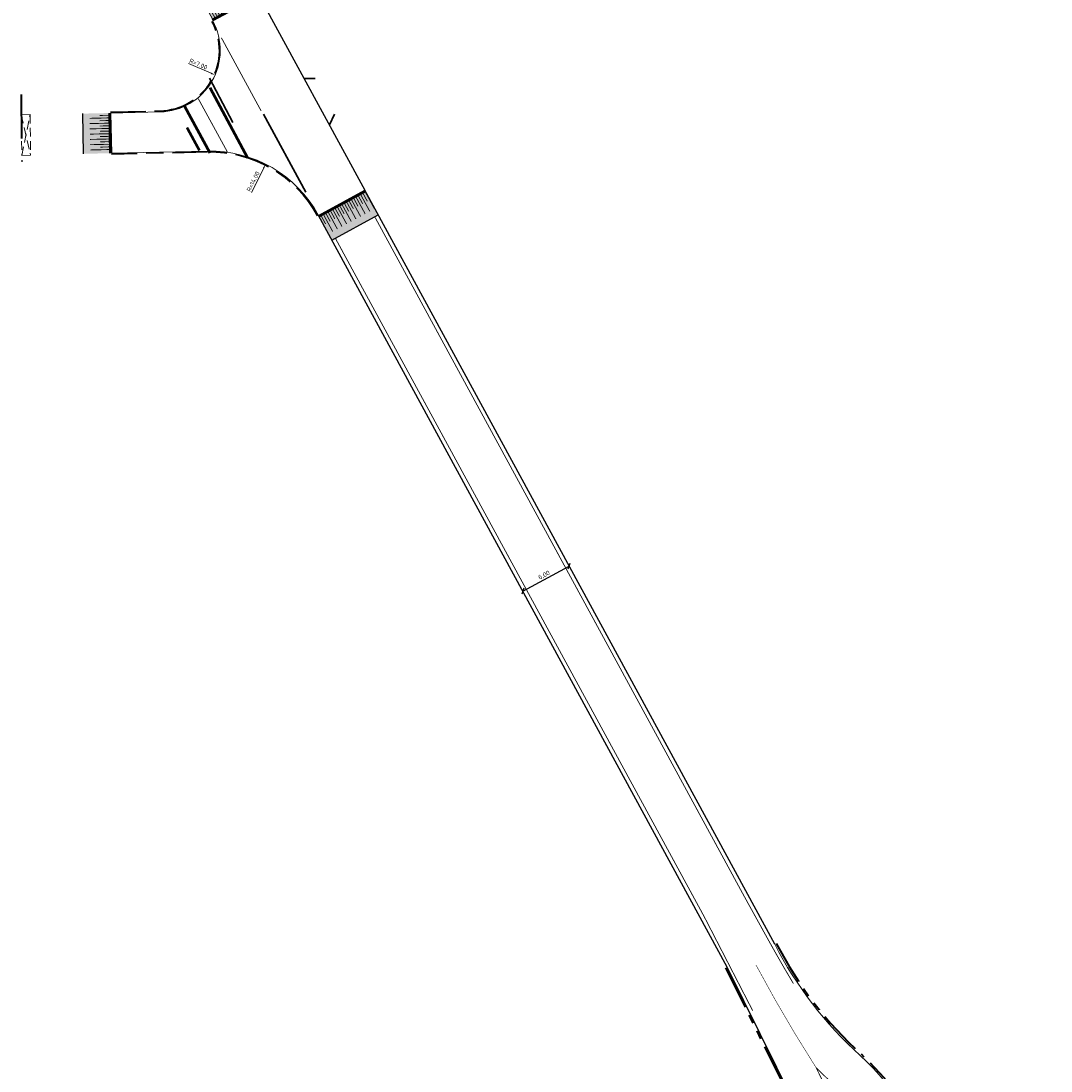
# Model space of a CAD drawing. Header units: metres. Extents: x -5 to 205656, y -9 to 393038.
# Tile 22 of 29: x 203110 to 203227, y 392207 to 392327. Entities that reach past the tile are written whole.
import ezdxf

# ---------------------------------------------------------------- set-up
doc = ezdxf.new("R2010")
doc.units = ezdxf.units.M
for name, pattern in [('DASHDOT', [1, 0.5, -0.25, 0, -0.25]), ('DASHED', [0.75, 0.5, -0.25]), ('VH-OPSLUITBAND_100X200', [16, 8, -2, 4, -2]), ('VH-TROTTOIRBAND_180-200', [20, 10, -2, 2, -2, 2, -2]), ('VW-1-1_STREEP', [2, 1, -1]), ('ZZ-AFBREEK-SO', [7, 4, -1, 1, -1])]:
    doc.linetypes.add(name, pattern=pattern)
for name, color, linetype, lineweight in [('Freesvakken_nle', 7, 'DASHED', 20), ('N-WE-VH-KANTOPSLUITING_OPSLUITBAND_100X200-G', 7, 'VH-OPSLUITBAND_100X200', 30), ('N-WE-VH-KANTOPSLUITING_TROTTOIRBAND_180 200-G', 6, 'VH-TROTTOIRBAND_180-200', 40), ('N-WE-VH-KANTOPSLUITING_VOORKANTBAND-G', 7, 'Continuous', 15), ('N-WE-VW-MARKERING_DWARS_DRIEHOEK_5050-G', 255, 'VW-HAAIETAND50-L-N', 35), ('N-WE-VW-MARKERING_DWARS_OVERSTEEK_BLOKSTREEP50-G', 255, 'VW-BLOK50-N', 50), ('N-WE-VW-MARKERING_DWARS_STOPSTREEP_030-GN', 255, 'Continuous', 18), ('N-WE-VW-MARKERING_LANGS_STREEP_11-G', 255, 'VW-1-1_STREEP', 13), ('X-XX-AL-AANKLEDING-M', 7, 'Continuous', 18), ('X-XX-AL-AANPIJLING-M', 7, 'Continuous', 18), ('X-XX-AL-AFBREEKLIJN-G', 7, 'ZZ-AFBREEK-SO', 40)]:
    doc.layers.add(name, color=color, linetype=linetype, lineweight=lineweight)
for name, color, linetype in [('N-WE-VH-KANTVERHARDING-G', 7, 'Continuous'), ('N-WE-VH-PLATEAU-G', 7, 'Continuous'), ('N-WE-VW-MARKERING_LANGS_STREEP-G', 255, 'Continuous')]:
    doc.layers.add(name, color=color, linetype=linetype)
doc.styles.add('NLCS-ISO-M200-T25', font='NLCS-ISO.ttf', dxfattribs={"height": 0.5})
doc.styles.get("Standard").update_dxf_attribs({"font": 'arial.ttf'})
doc.linetypes.add('VW-BLOK50-N', pattern='A,0,-0.5,[148,NLCS.SHX,S=1,R=0,X=-0.5,Y=0],-0.5', length=1)
doc.linetypes.add('VW-HAAIETAND50-L-N', pattern='A,0,-0.5,[150,NLCS.SHX,S=1,R=0,X=-0.625,Y=-0.25],-0.5', length=1)
doc.dimstyles.new('NLCS-M200-T25-PIJL_L3_H2', dxfattribs={"dimscale": 0.2, "dimtxt": 2.5, "dimasz": 2.5, "dimexe": 2, "dimexo": 2, "dimgap": 0.7, "dimtad": 1, "dimdec": 3, "dimzin": 0, "dimdsep": 46, "dimtxsty": 'NLCS-ISO-M200-T25', "dimcen": 0, "dimdle": 2, "dimclrd": 256, "dimclre": 256, "dimclrt": 256, "dimazin": 0, "dimtfac": 1, "dimtdec": 3, "dimtofl": 0, "dimtmove": 0, "dimatfit": 3, "dimfxl": 2, "dimfxlon": 1, "dimtfillclr": 256, "dimtolj": 1, "dimtzin": 0, "dimlwd": -1, "dimlwe": -1, "dimarcsym": 0})
doc.dimstyles.new('NLCS_1-200', dxfattribs={"dimscale": 0.2, "dimtxt": 2.5, "dimasz": 2.5, "dimexe": 1.25, "dimexo": 0.625, "dimtad": 1, "dimzin": 1, "dimtxsty": 'Standard', "dimblk": 'OBLIQUE', "dimcen": 0, "dimse1": 1, "dimse2": 1, "dimadec": 0, "dimazin": 0, "dimtfac": 1, "dimtmove": 0, "dimatfit": 3, "dimfxl": 1, "dimarcsym": 0})

# ---------------------------------------------------------------- blocks, each defined once
blk = doc.blocks.new('*U256')
at = {"layer": 'N-WE-VH-PLATEAU-G', "transparency": 33554687}
h = blk.add_hatch(color=251, dxfattribs=at)
h.dxf.hatch_style = 1
h.paths.add_polyline_path([(4.57, -2.2), (4.57, 0.8), (0, 0.8), (0, -2.2)])
at = {"layer": 'N-WE-VH-PLATEAU-G', "color": 7, "true_color": 0xffffff}
for points, const_width in [([(0, 0.9), (4.57, 0.9)], 0.2), ([(0.25, -0.25), (0.25, 0.8)], 0.1), ([(0.55, -1.4), (0.55, 0.8)], 0.1), ([(0.85, -0.25), (0.85, 0.8)], 0.1), ([(1.15, -1.4), (1.15, 0.8)], 0.1), ([(1.45, -0.25), (1.45, 0.8)], 0.1), ([(1.75, -1.4), (1.75, 0.8)], 0.1), ([(2.05, -0.25), (2.05, 0.8)], 0.1), ([(2.35, -1.4), (2.35, 0.8)], 0.1), ([(2.65, -0.25), (2.65, 0.8)], 0.1), ([(2.95, -1.4), (2.95, 0.8)], 0.1), ([(3.25, -0.25), (3.25, 0.8)], 0.1), ([(3.55, -1.4), (3.55, 0.8)], 0.1), ([(3.85, -0.25), (3.85, 0.8)], 0.1), ([(4.15, -1.4), (4.15, 0.8)], 0.1)]:
    blk.add_lwpolyline(points, dxfattribs=dict(at, const_width=const_width))
at = {"layer": 'N-WE-VH-PLATEAU-G'}
for points in [[(0, 1), (4.57, 1)], [(0, -2.2), (4.57, -2.2)]]:
    blk.add_lwpolyline(points, dxfattribs=at)
at = {"layer": 'N-WE-VH-PLATEAU-G', "color": 7, "true_color": 0xffffff}
blk.add_lwpolyline([(0, 0.8), (4.57, 0.8)], dxfattribs=at)
blk = doc.blocks.new('*U261')
at = {"layer": 'N-WE-VH-PLATEAU-G', "transparency": 33554687}
h = blk.add_hatch(color=251, dxfattribs=at)
h.dxf.hatch_style = 1
h.paths.add_polyline_path([(6, -2.2), (6, 0.8), (0, 0.8), (0, -2.2)])
at = {"layer": 'N-WE-VH-PLATEAU-G', "color": 7, "true_color": 0xffffff}
for points, const_width in [([(0, 0.9), (6, 0.9)], 0.2), ([(0.21, -0.25), (0.21, 0.8)], 0.1), ([(0.51, -1.4), (0.51, 0.8)], 0.1), ([(0.81, -0.25), (0.81, 0.8)], 0.1), ([(1.11, -1.4), (1.11, 0.8)], 0.1), ([(1.41, -0.25), (1.41, 0.8)], 0.1), ([(1.71, -1.4), (1.71, 0.8)], 0.1), ([(2.01, -0.25), (2.01, 0.8)], 0.1), ([(2.31, -1.4), (2.31, 0.8)], 0.1), ([(2.61, -0.25), (2.61, 0.8)], 0.1), ([(2.91, -1.4), (2.91, 0.8)], 0.1), ([(3.21, -0.25), (3.21, 0.8)], 0.1), ([(3.51, -1.4), (3.51, 0.8)], 0.1), ([(3.81, -0.25), (3.81, 0.8)], 0.1), ([(4.11, -1.4), (4.11, 0.8)], 0.1), ([(4.41, -0.25), (4.41, 0.8)], 0.1), ([(4.71, -1.4), (4.71, 0.8)], 0.1), ([(5.01, -0.25), (5.01, 0.8)], 0.1), ([(5.31, -1.4), (5.31, 0.8)], 0.1), ([(5.61, -0.25), (5.61, 0.8)], 0.1), ([(5.91, -1.4), (5.91, 0.8)], 0.1)]:
    blk.add_lwpolyline(points, dxfattribs=dict(at, const_width=const_width))
at = {"layer": 'N-WE-VH-PLATEAU-G'}
for points in [[(0, 1), (6, 1)], [(0, -2.2), (6, -2.2)]]:
    blk.add_lwpolyline(points, dxfattribs=at)
at = {"layer": 'N-WE-VH-PLATEAU-G', "color": 7, "true_color": 0xffffff}
blk.add_lwpolyline([(0, 0.8), (6, 0.8)], dxfattribs=at)
blk = doc.blocks.new('*U257')
at = {"layer": 'N-WE-VH-PLATEAU-G', "transparency": 33554687}
h = blk.add_hatch(color=251, dxfattribs=at)
h.dxf.hatch_style = 1
h.paths.add_polyline_path([(6, -2.2), (6, 0.8), (0, 0.8), (0, -2.2)])
at = {"layer": 'N-WE-VH-PLATEAU-G', "color": 7, "true_color": 0xffffff}
for points, const_width in [([(0, 0.9), (6, 0.9)], 0.2), ([(0.25, -0.25), (0.25, 0.8)], 0.1), ([(0.55, -1.4), (0.55, 0.8)], 0.1), ([(0.85, -0.25), (0.85, 0.8)], 0.1), ([(1.15, -1.4), (1.15, 0.8)], 0.1), ([(1.45, -0.25), (1.45, 0.8)], 0.1), ([(1.75, -1.4), (1.75, 0.8)], 0.1), ([(2.05, -0.25), (2.05, 0.8)], 0.1), ([(2.35, -1.4), (2.35, 0.8)], 0.1), ([(2.65, -0.25), (2.65, 0.8)], 0.1), ([(2.95, -1.4), (2.95, 0.8)], 0.1), ([(3.25, -0.25), (3.25, 0.8)], 0.1), ([(3.55, -1.4), (3.55, 0.8)], 0.1), ([(3.85, -0.25), (3.85, 0.8)], 0.1), ([(4.15, -1.4), (4.15, 0.8)], 0.1), ([(4.45, -0.25), (4.45, 0.8)], 0.1), ([(4.75, -1.4), (4.75, 0.8)], 0.1), ([(5.05, -0.25), (5.05, 0.8)], 0.1), ([(5.35, -1.4), (5.35, 0.8)], 0.1), ([(5.65, -0.25), (5.65, 0.8)], 0.1), ([(5.95, -1.4), (5.95, 0.8)], 0.1)]:
    blk.add_lwpolyline(points, dxfattribs=dict(at, const_width=const_width))
at = {"layer": 'N-WE-VH-PLATEAU-G'}
for points in [[(0, 1), (6, 1)], [(0, -2.2), (6, -2.2)]]:
    blk.add_lwpolyline(points, dxfattribs=at)
at = {"layer": 'N-WE-VH-PLATEAU-G', "color": 7, "true_color": 0xffffff}
blk.add_lwpolyline([(0, 0.8), (6, 0.8)], dxfattribs=at)
blk = doc.blocks.new('*D99')
at = {"layer": 'X-XX-AL-AANPIJLING-M', "transparency": 16777216}
blk.add_line((203128.82, 392321.69), (203131.39, 392320.57), dxfattribs=at)
blk.add_solid([(203131.42, 392320.65), (203131.35, 392320.49), (203131.85, 392320.37)], dxfattribs=at)
at = {"layer": 'X-XX-AL-AANPIJLING-M', "transparency": 16777216, "insert": (203129.95, 392321.62), "char_height": 0.5, "attachment_point": 5, "rotation": 336.397, "style": 'NLCS-ISO-M200-T25'}
blk.add_mtext('\\A1;R=7.00', dxfattribs=at)
blk = doc.blocks.new('*D100')
at = {"layer": 'X-XX-AL-AANPIJLING-M', "transparency": 16777216}
blk.add_line((203135.97, 392307.01), (203137.37, 392309.78), dxfattribs=at)
blk.add_solid([(203137.29, 392309.82), (203137.44, 392309.75), (203137.59, 392310.23)], dxfattribs=at)
at = {"layer": 'X-XX-AL-AANPIJLING-M', "transparency": 16777216, "insert": (203136.17, 392308.27), "char_height": 0.5, "attachment_point": 5, "rotation": 63.257, "style": 'NLCS-ISO-M200-T25'}
blk.add_mtext('\\A1;R=14.00', dxfattribs=at)
blk = doc.blocks.new('_Oblique')
at = {"color": 0, "linetype": 'ByBlock', "lineweight": -2}
blk.add_line((-0.5, -0.5), (0.5, 0.5), dxfattribs=at)
blk = doc.blocks.new('*D136')
at = {"layer": 'X-XX-AL-AANKLEDING-M', "color": 0, "lineweight": -2, "transparency": 16777216}
blk.add_line((203166.83, 392261.67), (203172.1, 392264.54), dxfattribs=at)
at = {"layer": 'X-XX-AL-AANKLEDING-M', "color": 0, "lineweight": -2, "transparency": 16777216, "xscale": 0.5, "yscale": 0.5, "zscale": 0.5}
for p, rotation in [((203172.1, 392264.54), 28.52610155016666), ((203166.83, 392261.67), 208.5261015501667)]:
    blk.add_blockref('_Oblique', p, dxfattribs=dict(at, rotation=rotation))
at = {"layer": 'X-XX-AL-AANKLEDING-M', "color": 0, "transparency": 16777216, "insert": (203169.26, 392263.48), "char_height": 0.5, "attachment_point": 5, "rotation": 28.5261}
blk.add_mtext('6,00', dxfattribs=at)

msp = doc.modelspace()

# ---------------------------------------------------------------- linework, layer by layer
at = {"layer": 'Freesvakken_nle', "color": 7, "ltscale": 2}
for points in [[(203109.87, 392311.231), (203110.811, 392315.865), (203109.811, 392315.853), (203110.87, 392311.244), (203109.87, 392311.231)], [(203109.811, 392315.853), (203109.87, 392311.231)], [(203110.811, 392315.865), (203110.87, 392311.244)]]:
    msp.add_lwpolyline(points, dxfattribs=at)
at = {"layer": 'N-WE-VH-KANTOPSLUITING_OPSLUITBAND_100X200-G', "ltscale": 0.5}
for points in [[(203119.958, 392316.151), (203125.582, 392316.274, 0.5615962), (203131.493, 392326.467, 0.5615962)], [(203143.507, 392304.365, 0.2807409), (203130.991, 392311.623), (203120.062, 392311.384)]]:
    msp.add_lwpolyline(points, format="xyb", dxfattribs=at)
at = {"layer": 'N-WE-VH-KANTOPSLUITING_OPSLUITBAND_100X200-G', "color": 7, "ltscale": 0.5}
for points in [[(203141.964, 392319.976), (203143.229, 392319.978)], [(203144.836, 392314.692), (203145.41, 392315.913)]]:
    msp.add_lwpolyline(points, dxfattribs=at)
at = {"layer": 'N-WE-VH-KANTOPSLUITING_TROTTOIRBAND_180 200-G', "ltscale": 0.5}
for points in [[(203195.652, 392221.621, 0.0910662), (203205.325, 392209.014, -0.1308767), (203214.03, 392195.278, 0.2916979), (203214.277, 392195.071), (203215.988, 392194.845, -0.270785), (203220.932, 392191.01)], [(203189.879, 392218.842), (203197.423, 392203.59, -0.0252366), (203202.284, 392191.399, -0.4182493), (203202.094, 392191.017), (203201.388, 392190.787, -0.118723), (203201.248, 392190.776, -0.2653385), (203196.762, 392194.375)]]:
    msp.add_lwpolyline(points, format="xyb", dxfattribs=at)
at = {"layer": 'N-WE-VH-KANTOPSLUITING_VOORKANTBAND-G'}
for points in [[(203119.96, 392316.051), (203125.584, 392316.174, 0.5615962), (203131.581, 392326.515)], [(203143.595, 392304.412, 0.2807409), (203130.988, 392311.723), (203120.06, 392311.484)], [(203195.474, 392221.53, 0.0910599), (203205.19, 392208.866, -0.1308679), (203213.84, 392195.218, 0.2916979), (203214.251, 392194.872), (203215.962, 392194.647, -0.270785), (203220.746, 392190.936, -0.0380048), (203226.88, 392171.53)]]:
    msp.add_lwpolyline(points, format="xyb", dxfattribs=at)
at = {"layer": 'N-WE-VH-KANTVERHARDING-G'}
msp.add_lwpolyline([(203136.853, 392329.38), (203148.866, 392307.278)], dxfattribs=at)
at = {"layer": 'N-WE-VH-KANTVERHARDING-G', "ltscale": 0.2, "flags": 128}
for points in [[(203195.474, 392221.53), (203148.866, 392307.278)], [(203190.058, 392218.931), (203143.595, 392304.412)]]:
    msp.add_lwpolyline(points, dxfattribs=at)
msp.add_lwpolyline([(203201.216, 392190.578, 0.118723), (203201.45, 392190.596), (203202.156, 392190.827, 0.4182493), (203202.474, 392191.463, 0.0252422), (203197.604, 392203.676), (203190.058, 392218.931)], format="xyb", dxfattribs=at)
at = {"layer": 'N-WE-VW-MARKERING_DWARS_DRIEHOEK_5050-G', "ltscale": 5}
for points in [[(203133.856, 392314.989), (203131.225, 392319.997)], [(203137.344, 392315.912), (203142.165, 392307.043)]]:
    msp.add_lwpolyline(points, dxfattribs=at)
at = {"layer": 'N-WE-VW-MARKERING_DWARS_OVERSTEEK_BLOKSTREEP50-G', "ltscale": 5}
for points in [[(203131.234, 392318.934), (203135.529, 392310.953)], [(203128.354, 392316.826), (203131.249, 392311.522)]]:
    msp.add_lwpolyline(points, dxfattribs=at)
at = {"layer": 'N-WE-VW-MARKERING_DWARS_STOPSTREEP_030-GN', "ltscale": 0.5, "const_width": 0.3}
msp.add_lwpolyline([(203128.65, 392314.398), (203130.068, 392311.795)], dxfattribs=at)
at = {"layer": 'N-WE-VW-MARKERING_LANGS_STREEP-G', "ltscale": 5, "const_width": 0.0577, "flags": 128}
msp.add_lwpolyline([(203193.345, 392219.166), (203193.345, 392219.166, 0.0201664), (203200.172, 392207.501)], format="xyb", dxfattribs=at)
at = {"layer": 'N-WE-VW-MARKERING_LANGS_STREEP-G'}
msp.add_lwpolyline([(203202.109, 392203.403, 0.1, 0.1, 0), (203203.476, 392204.295, 0.1, 0.1, 0.0169039), (203202.182, 392205.576, 0.1, 0.1, -0.0143088), (203200.172, 392207.501, 0.1, 0.1, 0), (203201.213, 392205.396, 0.1, 0.1, -0.004068)], format="xyseb", close=True, dxfattribs=at)
at = {"layer": 'N-WE-VW-MARKERING_LANGS_STREEP_11-G', "ltscale": 5, "const_width": 0.1, "flags": 128}
for points in [[(203137.08, 392316.293), (203132.559, 392324.611)], [(203129.934, 392317.688), (203133.264, 392311.587)], [(203192.964, 392213.977), (203187.464, 392224.645), (203145.518, 392301.816)]]:
    msp.add_lwpolyline(points, dxfattribs=at)
msp.add_lwpolyline([(203197.599, 392217.048, -0.0083253), (203194.733, 392222.037), (203191.945, 392227.081), (203149.999, 392304.251)], format="xyb", dxfattribs=at)
at = {"layer": 'X-XX-AL-AFBREEKLIJN-G', "linetype": 'DASHDOT', "ltscale": 10}
msp.add_lwpolyline([(203109.781, 392318.151), (203109.889, 392309.747)], dxfattribs=at)

# ---------------------------------------------------------------- block references
at = {"layer": 'N-WE-VH-PLATEAU-G'}
for name, p, rotation in [('*U261', (203136.375, 392330.259), 208.5261015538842), ('*U256', (203118.96, 392316.029), 271.2525044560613), ('*U257', (203144.072, 392303.534), 28.5261015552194)]:
    msp.add_blockref(name, p, dxfattribs=dict(at, rotation=rotation))

# ---------------------------------------------------------------- dimensions: what is measured, and where the dimension line sits
at = {"layer": 'X-XX-AL-AANKLEDING-M'}
dim = msp.add_aligned_dim(p1=(203166.826, 392261.671), p2=(203172.098, 392264.537), distance=0, dimstyle='NLCS_1-200', dxfattribs=at)
dim.commit()
dim.dimension.update_dxf_attribs({"geometry": '*D136', "text_midpoint": (203169.259, 392263.478)})
at = {"layer": 'X-XX-AL-AANPIJLING-M'}
for center, mpoint, picture, middle in [((203125.431, 392323.172), (203131.845, 392320.369), '*D99', (203129.793, 392321.266)), ((203131.294, 392297.727), (203137.594, 392310.229), '*D100', (203136.519, 392308.095))]:
    dim = msp.add_radius_dim(center=center, mpoint=mpoint, dimstyle='NLCS-M200-T25-PIJL_L3_H2', override={"dimdec": 2, "dimpost": 'R=<>'}, dxfattribs=at)
    dim.commit()
    dim.dimension.update_dxf_attribs({"geometry": picture, "text_midpoint": middle, "dimtype": 164})

doc.saveas('drawing.dxf')
